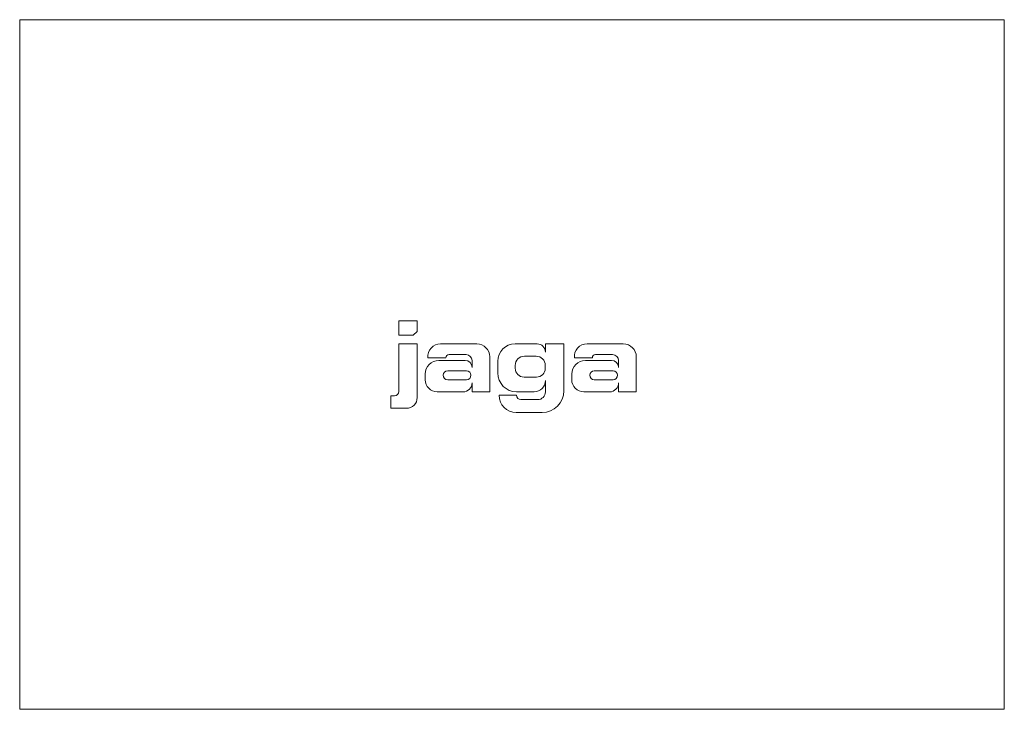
# Model space of a CAD drawing. Header units: millimetres. Extents: x -450 to 450, y -315 to 315.
import ezdxf

# ---------------------------------------------------------------- set-up
doc = ezdxf.new("R2010")
doc.units = ezdxf.units.MM

# ---------------------------------------------------------------- blocks, each defined once
blk = doc.blocks.new('RSen_55_ME_FB_LOD200 - fan coils_jaga - bamc0_06309022-bt-20 - ceiling mounted - 2 pipe_jaga_briza 22_lxhxd 900x630x270 mm-260537-top')
at = {"lineweight": 18}
for p, q in [((-450, 315), (450, 315)), ((-450, 315), (-450, -315)), ((450, -315), (450, 315)), ((450, -315), (-450, -315))]:
    blk.add_line(p, q, dxfattribs=at)
blk = doc.blocks.new('RSen_55_GM_FB_logo - SH_jaga - standard-260147-top')
at = {"lineweight": 18}
for p, q in [((-103.4, 40), (-103.4, 26.71)), ((-86.66, 40), (-103.4, 40)), ((-86.66, 30.26), (-86.66, 40)), ((-90.21, 26.71), (-86.66, 30.26)), ((-103.4, 26.71), (-90.21, 26.71)), ((-86.66, 18.85), (-103.4, 18.85)), ((-103.4, 18.85), (-103.4, -24.69)), ((-86.66, -30.22), (-86.66, 18.85)), ((-32.24, 18.85), (-65.3, 18.85)), ((22.97, 18.85), (2.79, 18.85)), ((47.36, 18.85), (30.52, 18.85)), ((30.52, 18.85), (30.52, 11.3)), ((47.36, -24.05), (47.36, 18.85)), ((101.73, 18.85), (68.67, 18.85)), ((-57.58, 9.02), (-41.99, 9.02)), ((76.38, 9.02), (91.98, 9.02)), ((-76.98, 6.08), (-60.52, 6.08)), ((-42.93, 3.72), (-66.92, 3.72)), ((-36.51, 3.55), (-36.51, -2.7)), ((-20.33, -25), (-20.33, 6.94)), ((-13, 3.06), (-13, -7.75)), ((11.42, 7.57), (22.07, 7.57)), ((56.99, 6.08), (73.45, 6.08)), ((91.04, 3.72), (67.05, 3.72)), ((97.46, 3.55), (97.46, -2.7)), ((113.63, -25), (113.63, 6.94)), ((-79.35, -8.71), (-79.35, -13.91)), ((-58.79, -5.73), (-41.58, -5.73)), ((2.98, -3.45), (2.98, -0.87)), ((30.46, -0.82), (30.46, -3.42)), ((54.61, -8.71), (54.61, -13.91)), ((75.18, -5.73), (92.39, -5.73)), ((-41.58, -13.89), (-58.79, -13.89)), ((-36.51, -16.75), (-36.51, -25)), ((22.37, -11.51), (11.05, -11.51)), ((30.52, -14.74), (30.52, -25.04)), ((92.39, -13.89), (75.18, -13.89)), ((97.46, -16.75), (97.46, -25)), ((-68.26, -25), (-44.76, -25)), ((-36.51, -25), (-20.33, -25)), ((4.25, -25), (20.26, -25)), ((65.7, -25), (89.21, -25)), ((97.46, -25), (113.63, -25)), ((-107.33, -28.62), (-110.65, -28.62)), ((-110.65, -28.62), (-110.65, -40)), ((4.08, -28.15), (-11.86, -28.15)), ((23.46, -32.1), (8.03, -32.1)), ((-110.65, -40), (-96.44, -40)), ((3.84, -43.85), (27.56, -43.85))]:
    blk.add_line(p, q, dxfattribs=at)
for centre, radius, start, end in [((-65.3, 7.12), 11.73, 90, 185.06131), ((-32.24, 6.94), 11.9, 360, 90), ((2.79, 3.06), 15.79, 90, 180), ((22.97, 11.3), 7.55, 360, 90), ((68.67, 7.12), 11.73, 90, 185.06131), ((101.73, 6.94), 11.9, 360, 90), ((-57.58, 6.08), 2.94, 90, 180), ((-41.99, 3.55), 5.48, 0, 90), ((76.38, 6.08), 2.94, 90, 180), ((91.98, 3.55), 5.48, 0, 90), ((-66.92, -8.71), 12.43, 90, 180), ((-42.93, -2.7), 6.42, 360, 90), ((11.42, -0.87), 8.44, 90, 180), ((22.07, -0.82), 8.39, 360, 90), ((67.05, -8.71), 12.43, 90, 180), ((91.04, -2.7), 6.42, 360, 90), ((-58.79, -9.81), 4.08, 90, 270), ((-41.58, -9.81), 4.08, 270, 90), ((4.25, -7.75), 17.25, 180, 270), ((11.05, -3.45), 8.07, 180, 270), ((22.37, -3.42), 8.09, 270, 360), ((75.18, -9.81), 4.08, 90, 270), ((92.39, -9.81), 4.08, 270, 90), ((-68.26, -13.91), 11.09, 180, 270), ((-44.76, -16.75), 8.25, 270, 360), ((20.26, -14.74), 10.26, 270, 360), ((65.7, -13.91), 11.09, 180, 270), ((89.21, -16.75), 8.25, 270, 360), ((-107.33, -24.69), 3.93, 270, 360), ((23.46, -25.04), 7.06, 270, 0), ((27.56, -24.05), 19.8, 270, 360), ((-96.44, -30.22), 9.78, 270, 360), ((3.84, -28.15), 15.7, 180, 270), ((8.03, -28.15), 3.95, 180, 270)]:
    blk.add_arc(centre, radius, start, end, dxfattribs=at)

msp = doc.modelspace()

# ---------------------------------------------------------------- block references
at = {"lineweight": 18}
for name in ['RSen_55_ME_FB_LOD200 - fan coils_jaga - bamc0_06309022-bt-20 - ceiling mounted - 2 pipe_jaga_briza 22_lxhxd 900x630x270 mm-260537-top', 'RSen_55_GM_FB_logo - SH_jaga - standard-260147-top']:
    msp.add_blockref(name, (0, 0), dxfattribs=at)

doc.saveas('drawing.dxf')
